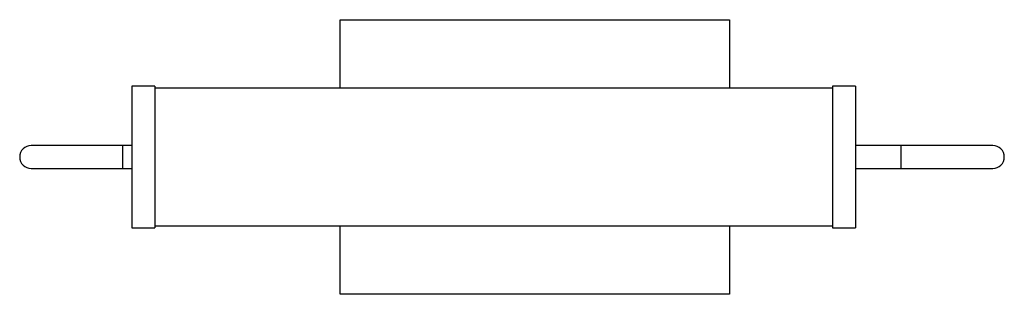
# Paper-space layout '_Frontal' of a CAD drawing. Header units: inches. Extents: x -6.7 to 10.2, y -2.4 to 2.4.
import ezdxf

# ---------------------------------------------------------------- set-up
doc = ezdxf.new("R2010")
doc.units = ezdxf.units.IN
doc.header["$MEASUREMENT"] = 0

psp = doc.layouts.new('_Frontal')

# ---------------------------------------------------------------- linework, layer by layer
at = {"color": 7, "linetype": 'Continuous', "lineweight": 25}
for p, q in [((-1.22, 2.36), (5.47, 2.36)), ((-1.22, 1.181), (-1.22, 2.36)), ((5.47, 2.36), (5.47, 1.181)), ((-4.409, 1.22), (-4.803, 1.22)), ((-4.803, 1.22), (-4.803, -1.22)), ((-4.409, 1.22), (-4.409, -1.22)), ((7.638, 1.22), (7.244, 1.22)), ((7.244, 1.22), (7.244, -1.22)), ((7.638, 1.22), (7.638, -1.22)), ((7.244, 1.181), (-4.409, 1.181)), ((-4.803, 0.197), (-6.535, 0.197)), ((-4.961, -0.197), (-4.961, 0.197)), ((10, 0.197), (7.638, 0.197)), ((8.425, -0.197), (8.425, 0.197)), ((-6.535, -0.197), (-4.803, -0.197)), ((7.638, -0.197), (10, -0.197)), ((-4.409, -1.181), (7.244, -1.181)), ((-1.22, -2.36), (-1.22, -1.181)), ((5.47, -1.181), (5.47, -2.36)), ((-4.803, -1.22), (-4.409, -1.22)), ((7.244, -1.22), (7.638, -1.22)), ((5.47, -2.36), (-1.22, -2.36))]:
    psp.add_line(p, q, dxfattribs=at)
for centre, start, end in [((-6.535, 0), 90, 270), ((10, 0), 270, 90)]:
    psp.add_arc(centre, 0.197, start, end, dxfattribs=at)

doc.saveas('drawing.dxf')
